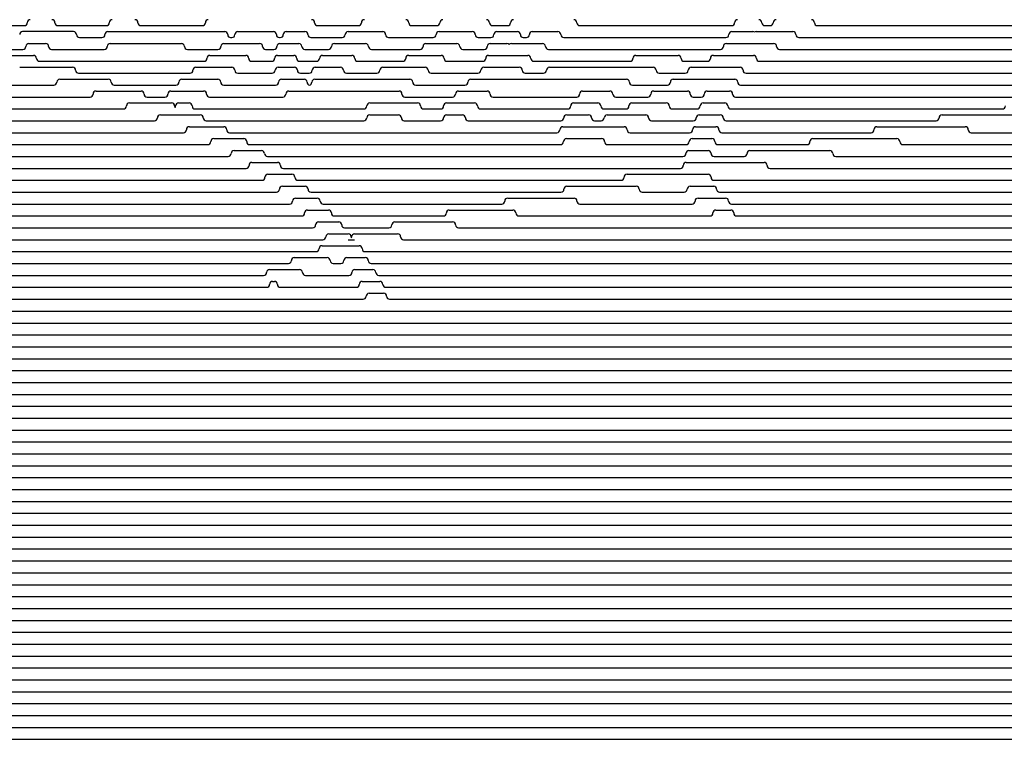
# Model space of a CAD drawing. Extents: x -2.14 to 5.86, y -1.36 to 1.66.
# Tile 2 of 6: x -0.21 to 1.86, y -1.36 to 0.15. Entities that reach past the tile are written whole.
import ezdxf

# ---------------------------------------------------------------- set-up
doc = ezdxf.new("R2010")
doc.units = 0
doc.header["$MEASUREMENT"] = 0
doc.linetypes.add('solid', pattern=[0])
doc.layers.get('0').update_dxf_attribs({"linetype": 'solid'})

msp = doc.modelspace()

# ---------------------------------------------------------------- linework, layer by layer
at = {"color": 3, "linetype": 'solid'}
for p, q in [((-0.492622, 0.135356), (-0.196836, 0.135356)), ((-0.126274, 0.135356), (-0.024543, 0.135356)), ((0.048277, 0.135356), (0.17755, 0.135356)), ((0.419779, 0.135356), (0.505636, 0.135356)), ((0.617731, 0.135356), (0.670435, 0.135356)), ((0.787372, 0.135356), (0.819178, 0.135356)), ((0.970965, 0.135356), (1.290197, 0.135356)), ((1.359933, 0.135356), (1.371316, 0.135356)), ((1.470567, 0.135356), (2.142696, 0.135356)), ((-0.093374, 0.122856), (-0.200309, 0.122856)), ((-0.080884, 0.110356), (-0.033567, 0.110356)), ((-0.021077, 0.122856), (0.028519, 0.122856)), ((0.028519, 0.122856), (0.038729, 0.122856)), ((0.038729, 0.122856), (0.224459, 0.122856)), ((0.23695, 0.110356), (0.239642, 0.110356)), ((0.252132, 0.122856), (0.326934, 0.122856)), ((0.339425, 0.110356), (0.341291, 0.110356)), ((0.353781, 0.122856), (0.393241, 0.122856)), ((0.405731, 0.110356), (0.471474, 0.110356)), ((0.483964, 0.122856), (0.556609, 0.122856)), ((0.5691, 0.110356), (0.6627, 0.110356)), ((0.67519, 0.122856), (0.745024, 0.122856)), ((0.757515, 0.110356), (0.78416, 0.110356)), ((0.79665, 0.122856), (0.839741, 0.122856)), ((0.852241, 0.110356), (0.858667, 0.110356)), ((0.871175, 0.122856), (0.924875, 0.122856)), ((0.937365, 0.110356), (1.278166, 0.110356)), ((1.290657, 0.122856), (1.334984, 0.122856)), ((1.341783, 0.122856), (1.419044, 0.122856)), ((1.431534, 0.110356), (2.129336, 0.110356)), ((-0.257142, 0.085356), (-0.199792, 0.085356)), ((-0.187301, 0.097856), (-0.152045, 0.097856)), ((-0.139555, 0.085356), (-0.028734, 0.085356)), ((-0.016244, 0.097856), (0.133587, 0.097856)), ((0.146077, 0.085356), (0.210345, 0.085356)), ((0.222835, 0.097856), (0.297909, 0.097856)), ((0.310399, 0.085356), (0.328033, 0.085356)), ((0.340524, 0.097856), (0.380358, 0.097856)), ((0.392849, 0.085356), (0.442634, 0.085356)), ((0.455125, 0.097856), (0.520516, 0.097856)), ((0.533007, 0.085356), (0.635144, 0.085356)), ((0.647634, 0.097856), (0.712516, 0.097856)), ((0.725006, 0.085356), (0.770195, 0.085356)), ((0.782685, 0.097856), (0.8178, 0.097856)), ((0.827415, 0.097856), (0.892688, 0.097856)), ((0.905179, 0.085356), (1.266721, 0.085356)), ((1.279212, 0.097856), (1.378446, 0.097856)), ((1.390937, 0.085356), (2.115808, 0.085356)), ((-0.301572, 0.072856), (-0.177488, 0.072856)), ((0.193461, 0.072856), (0.268724, 0.072856)), ((0.335615, 0.072856), (0.369628, 0.072856)), ((0.430038, 0.072856), (0.491707, 0.072856)), ((0.61129, 0.072856), (0.679482, 0.072856)), ((0.77937, 0.072856), (0.861808, 0.072856)), ((1.089067, 0.072856), (1.177789, 0.072856)), ((1.251859, 0.072856), (1.336141, 0.072856)), ((-0.20655, 0.047856), (-0.095214, 0.047856)), ((-0.164997, 0.060356), (0.18097, 0.060356)), ((0.164009, 0.047856), (0.23938, 0.047856)), ((0.281215, 0.060356), (0.323124, 0.060356)), ((0.336725, 0.047856), (0.371106, 0.047856)), ((0.382118, 0.060356), (0.417547, 0.060356)), ((0.414664, 0.047856), (0.467963, 0.047856)), ((0.504198, 0.060356), (0.5988, 0.060356)), ((0.556887, 0.047856), (0.645907, 0.047856)), ((0.691973, 0.060356), (0.76688, 0.060356)), ((0.769189, 0.047856), (0.843771, 0.047856)), ((0.874298, 0.060356), (1.076577, 0.060356)), ((0.907173, 0.047856), (1.125264, 0.047856)), ((1.190279, 0.060356), (1.239369, 0.060356)), ((1.205156, 0.047856), (1.307941, 0.047856)), ((1.348632, 0.060356), (2.10211, 0.060356)), ((-0.122294, 0.022856), (-0.020357, 0.022856)), ((-0.082724, 0.035356), (0.151519, 0.035356)), ((0.134479, 0.022856), (0.209873, 0.022856)), ((0.25187, 0.035356), (0.324235, 0.035356)), ((0.344061, 0.022856), (0.391439, 0.022856)), ((0.383597, 0.035356), (0.402173, 0.035356)), ((0.413891, 0.022856), (0.613505, 0.022856)), ((0.480453, 0.035356), (0.544397, 0.035356)), ((0.658398, 0.035356), (0.756698, 0.035356)), ((0.741999, 0.022856), (0.803604, 0.022856)), ((0.803604, 0.022856), (0.808685, 0.022856)), ((0.808685, 0.022856), (0.926029, 0.022856)), ((0.856262, 0.035356), (0.894682, 0.035356)), ((0.926029, 0.022856), (1.001632, 0.022856)), ((1.001632, 0.022856), (1.069, 0.022856)), ((1.137755, 0.035356), (1.192666, 0.035356)), ((1.167628, 0.022856), (1.245703, 0.022856)), ((1.245703, 0.022856), (1.248242, 0.022856)), ((1.248242, 0.022856), (1.296712, 0.022856)), ((1.320431, 0.035356), (2.088241, 0.035356)), ((-0.905801, 0.010356), (-0.134784, 0.010356)), ((-0.007867, 0.010356), (0.121989, 0.010356)), ((0.222363, 0.010356), (0.331571, 0.010356)), ((0.625996, 0.010356), (0.729508, 0.010356)), ((1.08149, 0.010356), (1.155137, 0.010356)), ((1.309203, 0.010356), (2.074199, 0.010356)), ((-2.137487, -0.014644), (-0.058477, -0.014644)), ((-0.045986, -0.002144), (0.048654, -0.002144)), ((0.061144, -0.014644), (0.098799, -0.014644)), ((0.11129, -0.002144), (0.180203, -0.002144)), ((0.192693, -0.014644), (0.34678, -0.014644)), ((0.35927, -0.002144), (0.511408, -0.002144)), ((0.511408, -0.002144), (0.539242, -0.002144)), ((0.539242, -0.002144), (0.590902, -0.002144)), ((0.603392, -0.014644), (0.70348, -0.014644)), ((0.71597, -0.002144), (0.776129, -0.002144)), ((0.788619, -0.014644), (0.964441, -0.014644)), ((0.976931, -0.002144), (1.034267, -0.002144)), ((1.046757, -0.014644), (1.114012, -0.014644)), ((1.126502, -0.002144), (1.197127, -0.002144)), ((1.209618, -0.014644), (1.226508, -0.014644)), ((1.238998, -0.002144), (1.286047, -0.002144)), ((1.298537, -0.014644), (2.001277, -0.014644)), ((-2.137487, -0.039644), (0.011637, -0.039644)), ((0.024127, -0.027144), (0.112893, -0.027144)), ((0.127349, -0.027144), (0.1497, -0.027144)), ((0.16219, -0.039644), (0.51706, -0.039644)), ((0.52955, -0.027144), (0.588191, -0.027144)), ((0.588191, -0.027144), (0.622549, -0.027144)), ((0.622549, -0.027144), (0.629972, -0.027144)), ((0.642462, -0.039644), (0.678537, -0.039644)), ((0.691028, -0.027144), (0.749651, -0.027144)), ((0.762141, -0.039644), (0.945556, -0.039644)), ((0.958046, -0.027144), (1.00891, -0.027144)), ((1.0214, -0.039644), (1.068111, -0.039644)), ((1.080601, -0.027144), (1.152795, -0.027144)), ((1.165285, -0.039644), (1.217784, -0.039644)), ((1.230275, -0.027144), (1.275931, -0.027144)), ((1.288421, -0.039644), (1.859427, -0.039644)), ((0.089228, -0.052144), (0.173135, -0.052144)), ((0.529405, -0.052144), (0.589563, -0.052144)), ((0.690858, -0.052144), (0.724113, -0.052144)), ((0.943502, -0.052144), (0.989505, -0.052144)), ((1.028399, -0.052144), (1.109502, -0.052144)), ((1.222062, -0.052144), (1.266353, -0.052144)), ((1.732623, -0.052144), (1.928353, -0.052144)), ((-2.137487, -0.064644), (0.076738, -0.064644)), ((0.150158, -0.077144), (0.222388, -0.077144)), ((0.185625, -0.064644), (0.516914, -0.064644)), ((0.602053, -0.064644), (0.678367, -0.064644)), ((0.736604, -0.064644), (0.931012, -0.064644)), ((0.935254, -0.077144), (1.064267, -0.077144)), ((1.001995, -0.064644), (1.015909, -0.064644)), ((1.121993, -0.064644), (1.209572, -0.064644)), ((1.214352, -0.077144), (1.257301, -0.077144)), ((1.278843, -0.064644), (1.720133, -0.064644)), ((1.595754, -0.077144), (1.781421, -0.077144)), ((-2.137487, -0.089644), (0.137668, -0.089644)), ((0.201442, -0.102144), (0.26454, -0.102144)), ((0.234878, -0.089644), (0.922763, -0.089644)), ((0.943005, -0.102144), (1.016875, -0.102144)), ((1.076758, -0.089644), (1.201861, -0.089644)), ((1.207134, -0.102144), (1.248765, -0.102144)), ((1.269791, -0.089644), (1.583264, -0.089644)), ((1.461193, -0.102144), (1.637574, -0.102144)), ((1.793911, -0.089644), (2.016271, -0.089644)), ((-2.137487, -0.114644), (0.188952, -0.114644)), ((0.27703, -0.114644), (0.930514, -0.114644)), ((1.029366, -0.114644), (1.194644, -0.114644)), ((1.261255, -0.114644), (1.448702, -0.114644)), ((1.650065, -0.114644), (2.001341, -0.114644)), ((-2.137487, -0.139644), (0.231695, -0.139644)), ((0.244185, -0.127144), (0.301856, -0.127144)), ((0.314347, -0.139644), (1.187912, -0.139644)), ((1.200403, -0.127144), (1.240735, -0.127144)), ((1.253225, -0.139644), (1.316338, -0.139644)), ((1.328829, -0.127144), (1.496631, -0.127144)), ((1.509122, -0.139644), (1.986228, -0.139644)), ((-2.137487, -0.164644), (0.269295, -0.164644)), ((0.281786, -0.152144), (0.335364, -0.152144)), ((0.347855, -0.164644), (1.182403, -0.164644)), ((1.194894, -0.152144), (1.358427, -0.152144)), ((1.370918, -0.164644), (1.970931, -0.164644)), ((0.315387, -0.177144), (0.36575, -0.177144)), ((1.070298, -0.177144), (1.240704, -0.177144)), ((-2.137487, -0.189644), (0.302897, -0.189644)), ((0.345739, -0.202144), (0.393499, -0.202144)), ((0.37824, -0.189644), (1.057808, -0.189644)), ((0.943952, -0.202144), (1.089654, -0.202144)), ((1.20291, -0.202144), (1.252484, -0.202144)), ((1.253194, -0.189644), (1.955448, -0.189644)), ((-2.137487, -0.214644), (0.333249, -0.214644)), ((0.373366, -0.227144), (0.418971, -0.227144)), ((0.40599, -0.214644), (0.931461, -0.214644)), ((0.819442, -0.227144), (0.958824, -0.227144)), ((1.102144, -0.214644), (1.190419, -0.214644)), ((1.219533, -0.227144), (1.277467, -0.227144)), ((1.264974, -0.214644), (1.939776, -0.214644)), ((-2.137487, -0.239644), (0.360875, -0.239644)), ((0.431462, -0.239644), (0.806951, -0.239644)), ((0.971314, -0.239644), (1.207043, -0.239644)), ((1.289958, -0.239644), (1.923915, -0.239644)), ((-2.137487, -0.264644), (0.386158, -0.264644)), ((0.398648, -0.252144), (0.44244, -0.252144)), ((0.45493, -0.264644), (0.684203, -0.264644)), ((0.696693, -0.252144), (0.830209, -0.252144)), ((0.8427, -0.264644), (1.244753, -0.264644)), ((1.257243, -0.252144), (1.288384, -0.252144)), ((1.300874, -0.264644), (2.201792, -0.264644)), ((-2.137487, -0.289644), (0.409386, -0.289644)), ((0.421876, -0.277144), (0.464121, -0.277144)), ((0.476611, -0.289644), (0.569693, -0.289644)), ((0.582184, -0.277144), (0.703705, -0.277144)), ((0.716196, -0.289644), (2.200974, -0.289644)), ((0.443275, -0.302144), (0.484185, -0.302144)), ((0.497502, -0.302144), (0.587967, -0.302144)), ((-2.137487, -0.314644), (0.430784, -0.314644)), ((0.429169, -0.327144), (0.507107, -0.327144)), ((0.484185, -0.314644), (0.497502, -0.314644)), ((0.600457, -0.314644), (2.200649, -0.314644)), ((-2.137487, -0.339644), (0.416679, -0.339644)), ((0.519597, -0.339644), (2.200817, -0.339644)), ((-2.137487, -0.364644), (0.358298, -0.364644)), ((0.370788, -0.352144), (0.439969, -0.352144)), ((0.452459, -0.364644), (0.468777, -0.364644)), ((0.481267, -0.352144), (0.519999, -0.352144)), ((0.53249, -0.364644), (2.201477, -0.364644)), ((-2.137487, -0.389644), (0.306254, -0.389644)), ((0.318745, -0.377144), (0.381712, -0.377144)), ((0.394202, -0.389644), (0.485635, -0.389644)), ((0.498126, -0.377144), (0.535962, -0.377144)), ((0.548452, -0.389644), (2.202632, -0.389644)), ((0.3252, -0.402144), (0.32901, -0.402144)), ((0.513697, -0.402144), (0.550741, -0.402144)), ((-2.137487, -0.414644), (0.312709, -0.414644)), ((0.3415, -0.414644), (0.501207, -0.414644)), ((0.528066, -0.427144), (0.558565, -0.427144)), ((0.563232, -0.414644), (2.204281, -0.414644)), ((-2.137487, -0.439644), (0.515576, -0.439644)), ((0.571055, -0.439644), (2.206428, -0.439644)), ((-2.137487, -0.464644), (2.209075, -0.464644)), ((-2.137487, -0.489643), (2.212224, -0.489643)), ((-2.137487, -0.514643), (2.21588, -0.514643)), ((-2.137487, -0.539643), (2.220047, -0.539643)), ((-2.137487, -0.564643), (2.224731, -0.564643)), ((-2.137487, -0.589643), (2.229936, -0.589643)), ((-2.137487, -0.614643), (2.23567, -0.614643)), ((-2.137487, -0.639643), (2.24194, -0.639643)), ((-2.137487, -0.664643), (2.248754, -0.664643)), ((-2.137487, -0.689643), (2.256122, -0.689643)), ((-2.137487, -0.714643), (2.264053, -0.714643)), ((-2.137487, -0.739643), (2.271555, -0.739643)), ((-2.137487, -0.764643), (2.280262, -0.764643)), ((-2.137487, -0.789643), (2.291666, -0.789643)), ((-2.137487, -0.814643), (2.306147, -0.814643)), ((-2.137487, -0.839643), (2.324294, -0.839643)), ((-2.137487, -0.864643), (2.34709, -0.864643)), ((-2.137487, -0.889643), (2.376355, -0.889643)), ((-2.137487, -0.914643), (2.416268, -0.914643)), ((-2.137487, -0.939643), (2.483897, -0.939643)), ((-2.137487, -0.964643), (5.862513, -0.964643)), ((-2.137487, -0.989643), (5.862513, -0.989643)), ((-2.137487, -1.014643), (5.862513, -1.014643)), ((-2.137487, -1.039643), (5.862513, -1.039643)), ((-2.137487, -1.064643), (5.862513, -1.064643)), ((-2.137487, -1.089643), (5.862513, -1.089643)), ((-2.137487, -1.114643), (5.862513, -1.114643)), ((-2.137487, -1.139643), (5.862513, -1.139643)), ((-2.137487, -1.164643), (5.862513, -1.164643)), ((-2.137487, -1.189643), (5.862513, -1.189643)), ((-2.137487, -1.214643), (5.862513, -1.214643)), ((-2.137487, -1.239643), (5.862513, -1.239643)), ((-2.137487, -1.264643), (5.862513, -1.264643)), ((-2.137487, -1.289643), (5.862513, -1.289643)), ((-2.137487, -1.314643), (5.862513, -1.314643)), ((-2.137487, -1.339643), (5.862513, -1.339643)), ((-2.137487, -1.339646), (5.862513, -1.339646)), ((-2.137487, -1.364643), (5.862513, -1.364643))]:
    msp.add_line(p, q, dxfattribs=at)
for centre, start, end in [((-0.184336, 0.141606), 90.088757, 179.999966), ((-0.138774, 0.141606), 0.000034, 89.911243), ((-0.012043, 0.141606), 90.088757, 179.999966), ((0.035777, 0.141606), 0.000034, 89.911243), ((0.19005, 0.141606), 90.088757, 179.999966), ((0.407279, 0.141606), 0.000034, 89.911243), ((0.518136, 0.141606), 90.088757, 179.999966), ((0.605231, 0.141606), 0.000034, 89.911243), ((0.682935, 0.141606), 90.088757, 179.999966), ((0.774872, 0.141606), 0.000034, 89.911243), ((0.831678, 0.141606), 90.088757, 179.999966), ((0.958465, 0.141606), 0.000034, 89.911243), ((1.302697, 0.141606), 90.088757, 179.999966), ((1.347432, 0.141606), 0.000034, 89.911243), ((1.383816, 0.141606), 90.088757, 179.999966), ((1.458067, 0.141606), 0.000034, 89.911243), ((-0.196836, 0.141606), 270, 359.999966), ((-0.126274, 0.141606), 180.000034, 270), ((-0.024543, 0.141606), 270, 359.999966), ((0.048277, 0.141606), 180.000034, 270), ((0.17755, 0.141606), 270, 359.999966), ((0.419779, 0.141606), 180.000034, 270), ((0.505636, 0.141606), 270, 359.999966), ((0.617731, 0.141606), 180.000034, 270), ((0.670435, 0.141606), 270, 359.999966), ((0.787372, 0.141606), 180.000034, 270), ((0.819178, 0.141606), 270, 359.999966), ((0.970965, 0.141606), 180.000034, 270), ((1.290197, 0.141606), 270, 359.999966), ((1.359933, 0.141606), 180.000034, 270), ((1.371316, 0.141606), 270, 359.999966), ((1.470567, 0.141606), 180.000034, 270), ((-0.2003, 0.116606), 90.088757, 179.999966), ((-0.093384, 0.116606), 0.000034, 89.911243), ((-0.080884, 0.116606), 180.000034, 270), ((-0.033567, 0.116606), 270, 359.999966), ((-0.021067, 0.116606), 90.088757, 179.999966), ((0.22445, 0.116606), 0.000034, 89.911243), ((0.23695, 0.116606), 180.000034, 270), ((0.239642, 0.116606), 270, 359.999966), ((0.252142, 0.116606), 90.088757, 179.999966), ((0.326924, 0.116606), 0.000034, 89.911243), ((0.339425, 0.116606), 180.000034, 270), ((0.341291, 0.116606), 270, 359.999966), ((0.353791, 0.116606), 90.088757, 179.999966), ((0.393231, 0.116606), 0.000034, 89.911243), ((0.405731, 0.116606), 180.000034, 270), ((0.471474, 0.116606), 270, 359.999966), ((0.483974, 0.116606), 90.088757, 179.999966), ((0.5566, 0.116606), 0.000034, 89.911243), ((0.5691, 0.116606), 180.000034, 270), ((0.6627, 0.116606), 270, 359.999966), ((0.6752, 0.116606), 90.088757, 179.999966), ((0.745015, 0.116606), 0.000034, 89.911243), ((0.757515, 0.116606), 180.000034, 270), ((0.78416, 0.116606), 270, 359.999966), ((0.79666, 0.116606), 90.088757, 179.999966), ((0.839741, 0.116606), 0.000034, 90), ((0.852241, 0.116606), 180.000034, 270), ((0.858667, 0.116606), 270, 359.999966), ((0.871167, 0.116606), 89.928317, 179.999966), ((0.924865, 0.116606), 0.000034, 89.911243), ((0.937365, 0.116606), 180.000034, 270), ((1.278166, 0.116606), 270, 359.999966), ((1.290666, 0.116606), 90.088757, 179.999966), ((1.334974, 0.116606), 56.942023, 89.911243), ((1.341793, 0.116606), 90.088757, 123.057977), ((1.419034, 0.116606), 0.000034, 89.911243), ((1.431534, 0.116606), 180.000034, 270), ((-0.199792, 0.091606), 270, 359.999966), ((-0.187292, 0.091606), 90.088757, 179.999966), ((-0.152055, 0.091606), 0.000034, 89.911243), ((-0.139555, 0.091606), 180.000034, 270), ((-0.028734, 0.091606), 270, 359.999966), ((-0.016234, 0.091606), 90.088757, 179.999966), ((0.133577, 0.091606), 0.000034, 89.911243), ((0.146077, 0.091606), 180.000034, 270), ((0.210345, 0.091606), 270, 359.999966), ((0.222845, 0.091606), 90.088757, 179.999966), ((0.297899, 0.091606), 0.000034, 89.911243), ((0.310399, 0.091606), 180.000034, 270), ((0.328033, 0.091606), 270, 359.999966), ((0.340533, 0.091606), 90.088757, 179.999966), ((0.380348, 0.091606), 0.000034, 89.911243), ((0.392849, 0.091606), 180.000034, 270), ((0.442634, 0.091606), 270, 359.999966), ((0.455134, 0.091606), 90.088757, 179.999966), ((0.520507, 0.091606), 0.000034, 89.911243), ((0.533007, 0.091606), 180.000034, 270), ((0.635144, 0.091606), 270, 359.999966), ((0.647644, 0.091606), 90.088757, 179.999966), ((0.712506, 0.091606), 0.000034, 89.911243), ((0.725006, 0.091606), 180.000034, 270), ((0.770195, 0.091606), 270, 359.999966), ((0.782695, 0.091606), 90.088757, 179.999966), ((0.81779, 0.091606), 39.581765, 89.911243), ((0.827424, 0.091606), 90.088757, 140.418235), ((0.892679, 0.091606), 0.000034, 89.911243), ((0.905179, 0.091606), 180.000034, 270), ((1.266721, 0.091606), 270, 359.999966), ((1.279221, 0.091606), 90.088757, 179.999966), ((1.378437, 0.091606), 0.000034, 89.911243), ((1.390937, 0.091606), 180.000034, 270), ((-0.177497, 0.066606), 0.000034, 89.911243), ((-0.164997, 0.066606), 180.000034, 270), ((0.18097, 0.066606), 270, 359.999966), ((0.19347, 0.066606), 90.088757, 179.999966), ((0.268715, 0.066606), 0.000034, 89.911243), ((0.281215, 0.066606), 180.000034, 270), ((0.323124, 0.066606), 270, 359.999966), ((0.335624, 0.066606), 90.088757, 179.999966), ((0.369618, 0.066606), 0.000034, 89.911243), ((0.382118, 0.066606), 180.000034, 270), ((0.417547, 0.066606), 270, 359.999966), ((0.430047, 0.066606), 90.088757, 179.999966), ((0.491698, 0.066606), 0.000034, 89.911243), ((0.504198, 0.066606), 180.000034, 270), ((0.5988, 0.066606), 270, 359.999966), ((0.6113, 0.066606), 90.088757, 179.999966), ((0.679473, 0.066606), 0.000034, 89.911243), ((0.691973, 0.066606), 180.000034, 270), ((0.76688, 0.066606), 270, 359.999966), ((0.77938, 0.066606), 90.088757, 179.999966), ((0.861798, 0.066606), 0.000034, 89.911243), ((0.874298, 0.066606), 180.000034, 270), ((1.076577, 0.066606), 270, 359.999966), ((1.089077, 0.066606), 90.088757, 179.999966), ((1.177779, 0.066606), 0.000034, 89.911243), ((1.190279, 0.066606), 180.000034, 270), ((1.239369, 0.066606), 270, 359.999966), ((1.251869, 0.066606), 90.088757, 179.999966), ((1.336132, 0.066606), 0.000034, 89.911243), ((1.348632, 0.066606), 180.000034, 270), ((-0.095224, 0.041606), 0.000034, 89.911243), ((-0.082724, 0.041606), 180.000034, 270), ((0.151519, 0.041606), 270, 359.999966), ((0.164019, 0.041606), 90.088757, 179.999966), ((0.23937, 0.041606), 0.000034, 89.911243), ((0.25187, 0.041606), 180.000034, 270), ((0.324235, 0.041606), 270, 359.999966), ((0.336735, 0.041606), 90.088757, 179.999966), ((0.371097, 0.041606), 0.000034, 89.911243), ((0.383597, 0.041606), 180.000034, 270), ((0.402173, 0.041606), 270, 359.999966), ((0.414673, 0.041606), 90.088757, 179.999966), ((0.467953, 0.041606), 0.000034, 89.911243), ((0.480453, 0.041606), 180.000034, 270), ((0.544397, 0.041606), 270, 359.999966), ((0.556897, 0.041606), 90.088757, 179.999966), ((0.645898, 0.041606), 0.000034, 89.911243), ((0.658398, 0.041606), 180.000034, 270), ((0.756698, 0.041606), 270, 359.999966), ((0.769198, 0.041606), 90.088757, 179.999966), ((0.843762, 0.041606), 0.000034, 89.911243), ((0.856262, 0.041606), 180.000034, 270), ((0.894682, 0.041606), 270, 359.999966), ((0.907182, 0.041606), 90.088757, 179.999966), ((1.125255, 0.041606), 0.000034, 89.911243), ((1.137755, 0.041606), 180.000034, 270), ((1.192666, 0.041606), 270, 359.999966), ((1.205166, 0.041606), 90.088757, 179.999966), ((1.307931, 0.041606), 0.000034, 89.911243), ((1.320431, 0.041606), 180.000034, 270), ((-0.122284, 0.016606), 90.088757, 179.999966), ((-0.020367, 0.016606), 0.000034, 89.911243), ((0.134489, 0.016606), 90.088757, 179.999966), ((0.209863, 0.016606), 0.000034, 89.911243), ((0.344071, 0.016606), 90.088757, 179.999966), ((0.391429, 0.016606), 0.000034, 89.911243), ((0.413901, 0.016606), 90.088757, 179.999966), ((0.613496, 0.016606), 0.000034, 89.911243), ((0.742008, 0.016606), 90.088757, 179.999966), ((1.06899, 0.016606), 0.000034, 89.911243), ((1.167637, 0.016606), 90.088757, 179.999966), ((1.296703, 0.016606), 0.000034, 89.911243), ((-0.134784, 0.016606), 270, 359.999966), ((-0.007867, 0.016606), 180.000034, 270), ((0.121989, 0.016606), 270, 359.999966), ((0.222363, 0.016606), 180.000034, 270), ((0.331571, 0.016606), 270, 359.999966), ((0.403929, 0.016606), 180.000034, 258.329002), ((0.401401, 0.016606), 281.670998, 359.999966), ((0.625996, 0.016606), 180.000034, 270), ((0.729508, 0.016606), 270, 359.999966), ((1.08149, 0.016606), 180.000034, 270), ((1.155137, 0.016606), 270, 359.999966), ((1.309203, 0.016606), 180.000034, 270), ((-0.058477, -0.008394), 270, 359.999966), ((-0.045977, -0.008394), 90.088757, 179.999966), ((0.048644, -0.008394), 0.000034, 89.911243), ((0.061144, -0.008394), 180.000034, 270), ((0.098799, -0.008394), 270, 359.999966), ((0.111299, -0.008394), 90.088757, 179.999966), ((0.180193, -0.008394), 0.000034, 89.911243), ((0.192693, -0.008394), 180.000034, 270), ((0.34678, -0.008394), 270, 359.999966), ((0.35928, -0.008394), 90.088757, 179.999966), ((0.590892, -0.008394), 0.000034, 89.911243), ((0.603392, -0.008394), 180.000034, 270), ((0.70348, -0.008394), 270, 359.999966), ((0.71598, -0.008394), 90.088757, 179.999966), ((0.776119, -0.008394), 0.000034, 89.911243), ((0.788619, -0.008394), 180.000034, 270), ((0.964441, -0.008394), 270, 359.999966), ((0.976941, -0.008394), 90.088757, 179.999966), ((1.034257, -0.008394), 0.000034, 89.911243), ((1.046757, -0.008394), 180.000034, 270), ((1.114012, -0.008394), 270, 359.999966), ((1.126512, -0.008394), 90.088757, 179.999966), ((1.197118, -0.008394), 0.000034, 89.911243), ((1.209618, -0.008394), 180.000034, 270), ((1.226508, -0.008394), 270, 359.999966), ((1.239008, -0.008394), 90.088757, 179.999966), ((1.286037, -0.008394), 0.000034, 89.911243), ((1.298537, -0.008394), 180.000034, 270), ((0.011637, -0.033394), 270, 359.999966), ((0.024137, -0.033394), 90.088757, 179.999966), ((0.112883, -0.033394), 0.000034, 89.911243), ((0.125383, -0.033394), 180.000034, 212.651185), ((0.114858, -0.033394), 327.348813, 359.999966), ((0.127358, -0.033394), 90.088757, 179.999966), ((0.14969, -0.033394), 0.000034, 89.911243), ((0.16219, -0.033394), 180.000034, 270), ((0.51706, -0.033394), 270, 359.999966), ((0.52956, -0.033394), 90.088757, 179.999966), ((0.629962, -0.033394), 0.000034, 89.911243), ((0.642462, -0.033394), 180.000034, 270), ((0.678537, -0.033394), 270, 359.999966), ((0.691037, -0.033394), 90.088757, 179.999966), ((0.749641, -0.033394), 0.000034, 89.911243), ((0.762141, -0.033394), 180.000034, 270), ((0.945556, -0.033394), 270, 359.999966), ((0.958056, -0.033394), 90.088757, 179.999966), ((1.0089, -0.033394), 0.000034, 89.911243), ((1.0214, -0.033394), 180.000034, 270), ((1.068111, -0.033394), 270, 359.999966), ((1.080611, -0.033394), 90.088757, 179.999966), ((1.152785, -0.033394), 0.000034, 89.911243), ((1.165285, -0.033394), 180.000034, 270), ((1.217784, -0.033394), 270, 359.999966), ((1.230284, -0.033394), 90.088757, 179.999966), ((1.275921, -0.033394), 0.000034, 89.911243), ((1.288421, -0.033394), 180.000034, 270), ((1.859427, -0.033394), 270, 359.999966), ((0.076738, -0.058394), 270, 359.999966), ((0.089238, -0.058394), 90.088757, 179.999966), ((0.173125, -0.058394), 0.000034, 89.911243), ((0.185625, -0.058394), 180.000034, 270), ((0.516914, -0.058394), 270, 359.999966), ((0.529414, -0.058394), 90.088757, 179.999966), ((0.589553, -0.058394), 0.000034, 89.911243), ((0.602053, -0.058394), 180.000034, 270), ((0.678367, -0.058394), 270, 359.999966), ((0.690867, -0.058394), 90.088757, 179.999966), ((0.724104, -0.058394), 0.000034, 89.911243), ((0.736604, -0.058394), 180.000034, 270), ((0.931012, -0.058394), 270, 359.999966), ((0.943512, -0.058394), 90.088757, 179.999966), ((0.989495, -0.058394), 0.000034, 89.911243), ((1.001995, -0.058394), 180.000034, 270), ((1.015909, -0.058394), 270, 359.999966), ((1.028409, -0.058394), 90.088757, 179.999966), ((1.109493, -0.058394), 0.000034, 89.911243), ((1.121993, -0.058394), 180.000034, 270), ((1.209572, -0.058394), 270, 359.999966), ((1.222072, -0.058394), 90.088757, 179.999966), ((1.266343, -0.058394), 0.000034, 89.911243), ((1.278843, -0.058394), 180.000034, 270), ((1.720133, -0.058394), 270, 359.999966), ((1.732633, -0.058394), 90.088757, 179.999966), ((0.150168, -0.083394), 90.088757, 179.999966), ((0.222378, -0.083394), 0.000034, 89.911243), ((0.935263, -0.083394), 90.088757, 179.999966), ((1.064257, -0.083394), 0.000034, 89.911243), ((1.214361, -0.083394), 90.088757, 179.999966), ((1.257291, -0.083394), 0.000034, 89.911243), ((1.595764, -0.083394), 90.088757, 179.999966), ((1.781411, -0.083394), 0.000034, 89.911243), ((0.137668, -0.083394), 270, 359.999966), ((0.201452, -0.108394), 90.088757, 179.999966), ((0.234878, -0.083394), 180.000034, 270), ((0.26453, -0.108394), 0.000034, 89.911243), ((0.922763, -0.083394), 270, 359.999966), ((0.943014, -0.108394), 90.088757, 179.999966), ((1.016866, -0.108394), 0.000034, 89.911243), ((1.076758, -0.083394), 180.000034, 270), ((1.207144, -0.108394), 90.088757, 179.999966), ((1.201861, -0.083394), 270, 359.999966), ((1.248755, -0.108394), 0.000034, 89.911243), ((1.269791, -0.083394), 180.000034, 270), ((1.461203, -0.108394), 90.088757, 179.999966), ((1.583264, -0.083394), 270, 359.999966), ((1.637565, -0.108394), 0.000034, 89.911243), ((1.793911, -0.083394), 180.000034, 270), ((0.188952, -0.108394), 270, 359.999966), ((0.27703, -0.108394), 180.000034, 270), ((0.930514, -0.108394), 270, 359.999966), ((1.029366, -0.108394), 180.000034, 270), ((1.194644, -0.108394), 270, 359.999966), ((1.261255, -0.108394), 180.000034, 270), ((1.448702, -0.108394), 270, 359.999966), ((1.650065, -0.108394), 180.000034, 270), ((0.231695, -0.133394), 270, 359.999966), ((0.244195, -0.133394), 90.088757, 179.999966), ((0.301846, -0.133394), 0.000034, 89.911243), ((0.314347, -0.133394), 180.000034, 270), ((1.187912, -0.133394), 270, 359.999966), ((1.200412, -0.133394), 90.088757, 179.999966), ((1.240725, -0.133394), 0.000034, 89.911243), ((1.253225, -0.133394), 180.000034, 270), ((1.316338, -0.133394), 270, 359.999966), ((1.328838, -0.133394), 90.088757, 179.999966), ((1.496621, -0.133394), 0.000034, 89.911243), ((1.509122, -0.133394), 180.000034, 270), ((0.269295, -0.158394), 270, 359.999966), ((0.281795, -0.158394), 90.088757, 179.999966), ((0.335355, -0.158394), 0.000034, 89.911243), ((0.347855, -0.158394), 180.000034, 270), ((1.182403, -0.158394), 270, 359.999966), ((1.194904, -0.158394), 90.088757, 179.999966), ((1.358418, -0.158394), 0.000034, 89.911243), ((1.370918, -0.158394), 180.000034, 270), ((0.302897, -0.183394), 270, 359.999966), ((0.315397, -0.183394), 90.088757, 179.999966), ((0.36574, -0.183394), 0.000034, 89.911243), ((0.37824, -0.183394), 180.000034, 270), ((1.057808, -0.183394), 270, 359.999966), ((1.070308, -0.183394), 90.088757, 179.999966), ((1.240694, -0.183394), 0.000034, 89.911243), ((1.253194, -0.183394), 180.000034, 270), ((0.345749, -0.208394), 90.088757, 179.999966), ((0.39349, -0.208394), 0.000034, 89.911243), ((0.943961, -0.208394), 90.088757, 179.999966), ((1.089644, -0.208394), 0.000034, 89.911243), ((1.202919, -0.208394), 90.088757, 179.999966), ((1.252474, -0.208394), 0.000034, 89.911243), ((0.333249, -0.208394), 270, 359.999966), ((0.373375, -0.233394), 90.088757, 179.999966), ((0.40599, -0.208394), 180.000034, 270), ((0.418962, -0.233394), 0.000034, 89.911243), ((0.819451, -0.233394), 90.088757, 179.999966), ((0.931461, -0.208394), 270, 359.999966), ((0.958814, -0.233394), 0.000034, 89.911243), ((1.102144, -0.208394), 180.000034, 270), ((1.190419, -0.208394), 270, 359.999966), ((1.219543, -0.233394), 90.088757, 179.999966), ((1.264974, -0.208394), 180.000034, 270), ((1.277458, -0.233394), 0.000034, 89.911243), ((0.360875, -0.233394), 270, 359.999966), ((0.431462, -0.233394), 180.000034, 270), ((0.806951, -0.233394), 270, 359.999966), ((0.971314, -0.233394), 180.000034, 270), ((1.207043, -0.233394), 270, 359.999966), ((1.289958, -0.233394), 180.000034, 270), ((0.386158, -0.258394), 270, 359.999966), ((0.398658, -0.258394), 90.088757, 179.999966), ((0.44243, -0.258394), 0.000034, 89.911243), ((0.45493, -0.258394), 180.000034, 270), ((0.684203, -0.258394), 270, 359.999966), ((0.696703, -0.258394), 90.088757, 179.999966), ((0.8302, -0.258394), 0.000034, 89.911243), ((0.8427, -0.258394), 180.000034, 270), ((1.244753, -0.258394), 270, 359.999966), ((1.257253, -0.258394), 90.088757, 179.999966), ((1.288374, -0.258394), 0.000034, 89.911243), ((1.300874, -0.258394), 180.000034, 270), ((0.409386, -0.283394), 270, 359.999966), ((0.421886, -0.283394), 90.088757, 179.999966), ((0.464111, -0.283394), 0.000034, 89.911243), ((0.476611, -0.283394), 180.000034, 270), ((0.569693, -0.283394), 270, 359.999966), ((0.582193, -0.283394), 90.088757, 179.999966), ((0.703696, -0.283394), 0.000034, 89.911243), ((0.716196, -0.283394), 180.000034, 270), ((0.430784, -0.308394), 270, 359.999966), ((0.443284, -0.308394), 90.088757, 179.999966), ((0.484175, -0.308394), 0.000034, 89.911243), ((0.496675, -0.308394), 180.000034, 201.079479), ((0.485012, -0.308394), 338.920519, 359.999966), ((0.497512, -0.308394), 90.088757, 179.999966), ((0.587957, -0.308394), 0.000034, 89.911243), ((0.600457, -0.308394), 180.000034, 270), ((0.429179, -0.333394), 90.088757, 179.999966), ((0.507097, -0.333394), 0.000034, 89.911243), ((0.416679, -0.333394), 270, 359.999966), ((0.519597, -0.333394), 180.000034, 270), ((0.358298, -0.358394), 270, 359.999966), ((0.370798, -0.358394), 90.088757, 179.999966), ((0.439959, -0.358394), 0.000034, 89.911243), ((0.452459, -0.358394), 180.000034, 270), ((0.468777, -0.358394), 270, 359.999966), ((0.481277, -0.358394), 90.088757, 179.999966), ((0.519989, -0.358394), 0.000034, 89.911243), ((0.53249, -0.358394), 180.000034, 270), ((0.306254, -0.383394), 270, 359.999966), ((0.318754, -0.383394), 90.088757, 179.999966), ((0.381702, -0.383394), 0.000034, 89.911243), ((0.394202, -0.383394), 180.000034, 270), ((0.485635, -0.383394), 270, 359.999966), ((0.498135, -0.383394), 90.088757, 179.999966), ((0.535952, -0.383394), 0.000034, 89.911243), ((0.548452, -0.383394), 180.000034, 270), ((0.312709, -0.408394), 270, 359.999966), ((0.325209, -0.408394), 90.088757, 179.999966), ((0.329, -0.408394), 0.000034, 89.911243), ((0.3415, -0.408394), 180.000034, 270), ((0.501207, -0.408394), 270, 359.999966), ((0.513707, -0.408394), 90.088757, 179.999966), ((0.550732, -0.408394), 0.000034, 89.911243), ((0.563232, -0.408394), 180.000034, 270), ((0.515576, -0.433393), 270, 359.999966), ((0.528076, -0.433394), 90.088757, 179.999966), ((0.558555, -0.433394), 0.000034, 89.911243), ((0.571055, -0.433393), 180.000034, 270)]:
    msp.add_arc(centre, 0.00625, start, end, dxfattribs=at)

doc.saveas('drawing.dxf')
